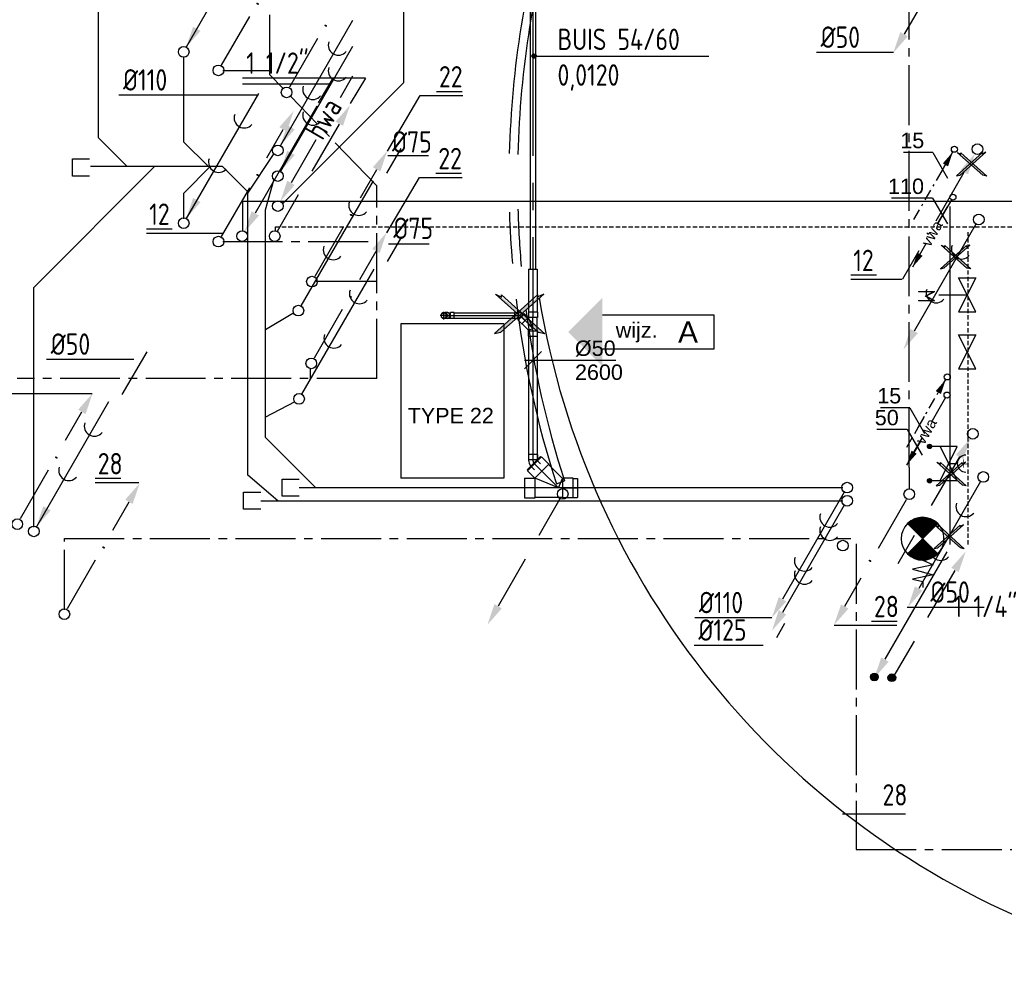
# Model space of a CAD drawing. Extents: x -132501 to 411300, y -42818 to 427495.
# Tile 3 of 256: x -118164 to -112413, y 17848 to 23499. Entities that reach past the tile are written whole.
import ezdxf
from ezdxf.enums import TextEntityAlignment as Align

# ---------------------------------------------------------------- set-up
doc = ezdxf.new("R2010")
doc.units = 0
doc.header["$LTSCALE"] = 50
for name, pattern in [('CENTER2', [28.575, 19.05, -3.175, 3.175, -3.175]), ('DASHDOT', [300, 250, -25, 0, -25]), ('DASHED', [0.75, 0.5, -0.25]), ('HIDDEN', [9.525, 6.35, -3.175]), ('KWATER', [10, 7, -1, 1, -1]), ('STREEPJES', [0.1, 0.05, -0.05])]:
    doc.linetypes.add(name, pattern=pattern)
doc.layers.get('0').update_dxf_attribs({"linetype": 'CONTINUOUS'})
for name, color, linetype in [('52AF', 6, 'CONTINUOUS'), ('53---0--WATERINST', 2, 'CONTINUOUS'), ('53WA', 3, 'DASHDOT'), ('54GA', 3, 'CONTINUOUS'), ('56WD', 1, 'CONTINUOUS'), ('kruis', 3, 'CONTINUOUS'), ('WL------_WOLK', 1, 'CONTINUOUS'), ('WL5232--', 4, 'CONTINUOUS'), ('WL524---_D', 153, 'CONTINUOUS'), ('WL524---_HARTLIJN', 8, 'CONTINUOUS'), ('WL531---', 160, 'CONTINUOUS'), ('WL570---_TOEVOER', 3, 'CONTINUOUS'), ('WL5911--_D', 2, 'CONTINUOUS'), ('WM5232--', 1, 'CONTINUOUS'), ('WM524---', 1, 'CONTINUOUS'), ('WM531---', 1, 'CONTINUOUS')]:
    doc.layers.add(name, color=color, linetype=linetype)
doc.styles.add('BURO-018', font='ARIAL.TTF', dxfattribs={"height": 63})
doc.styles.add('BURO-025', font='ARIAL.TTF', dxfattribs={"height": 125})
doc.styles.add('ISO18', font='iso', dxfattribs={"width": 0.9, "height": 100})
doc.styles.add('ISO25', font='ISO', dxfattribs={"width": 0.9, "height": 125})
doc.styles.get("Standard").update_dxf_attribs({"font": 'ARIAL.TTF'})
doc.styles.add('VU', font='iso', dxfattribs={"height": 0.2})

# ---------------------------------------------------------------- blocks, each defined once
blk = doc.blocks.new('CVR2')
at = {"color": 2, "linetype": 'HIDDEN'}
blk.add_line((-376.1, -653.4), (-14.8, -27.5), dxfattribs=at)
at = {"color": 2, "linetype": 'Continuous'}
blk.add_circle((0, 0), 31.2, dxfattribs=at)
blk.add_solid([(-355.7, -668.4), (-399, -643.4), (-439.8, -764.1)], dxfattribs=at)
blk = doc.blocks.new('CIRC1MM')
at = {"color": 2, "linetype": 'Continuous'}
for p, q in [((-0.5, 0), (0.5, 0)), ((-0.49, 0.1), (0.49, 0.1)), ((-0.46, 0.2), (0.46, 0.2)), ((-0.4, 0.3), (0.4, 0.3)), ((-0.3, 0.4), (0.3, 0.4)), ((-0.49, -0.1), (0.49, -0.1)), ((-0.46, -0.2), (0.46, -0.2)), ((-0.4, -0.3), (0.4, -0.3)), ((-0.3, -0.4), (0.3, -0.4))]:
    blk.add_line(p, q, dxfattribs=at)
blk.add_circle((0, 0), 0.5, dxfattribs=at)
blk = doc.blocks.new('AFSLIH')
at = {"color": 2, "linetype": 'Continuous'}
for p, q in [((2.5, -5), (-2.5, 5)), ((-2.5, 5), (2.5, 5)), ((2.5, 5), (-2.5, -5)), ((0, 5), (5, 5)), ((5.13, 5.38), (5.13, 4.62)), ((5.25, 5.5), (5.25, 4.5)), ((5.38, 5.57), (5.38, 4.43)), ((5.5, 5.61), (5.5, 4.39)), ((5.62, 5.62), (5.62, 4.37)), ((5.75, 5.61), (5.75, 4.39)), ((5.88, 5.57), (5.88, 4.43)), ((6, 5.5), (6, 4.5)), ((6.12, 5.38), (6.12, 4.62)), ((0, 0), (-2.5, 0)), ((-2.5, -5), (2.5, -5)), ((0, -5), (5, -5)), ((5.13, -4.62), (5.13, -5.38)), ((5.25, -4.5), (5.25, -5.5)), ((5.38, -4.43), (5.38, -5.57)), ((5.5, -4.39), (5.5, -5.61)), ((5.62, -4.37), (5.62, -5.63)), ((5.75, -4.39), (5.75, -5.61)), ((5.88, -4.43), (5.88, -5.57)), ((6, -4.5), (6, -5.5)), ((6.12, -4.62), (6.12, -5.38))]:
    blk.add_line(p, q, dxfattribs=at)
for centre in [(5.62, 5), (5.62, -5)]:
    blk.add_circle(centre, 0.625, dxfattribs=at)
blk.add_arc((-5, 0), 2.5, 270, 90, dxfattribs=at)
at = {"color": 2, "linetype": 'Continuous', "style": 'VU'}
blk.add_text('H', height=2.5, dxfattribs=at).set_placement((-5, 0), align=Align.MIDDLE)
blk = doc.blocks.new('AFSL')
at = {"color": 2, "linetype": 'Continuous'}
for p, q in [((2.5, 5), (-2.5, -5)), ((-2.5, 5), (2.5, 5)), ((2.5, -5), (-2.5, 5)), ((-2.5, -5), (2.5, -5))]:
    blk.add_line(p, q, dxfattribs=at)
blk = doc.blocks.new('wd_wijzigingspijl')
at = {"color": 3}
for p, q in [((4, 2), (17, 2)), ((17, 2), (17, -2)), ((17, -2), (4, -2))]:
    blk.add_line(p, q, dxfattribs=at)
blk.add_solid([(4, 4), (0, 0), (4, -4)], dxfattribs=at)
at = {"color": 1}
blk.add_attdef('T2', text='', height=1.8, dxfattribs=at).set_placement((8, 0), align=Align.MIDDLE)
at = {"color": 3}
blk.add_attdef('T1', text='', height=2.5, dxfattribs=at).set_placement((14, 0), align=Align.MIDDLE)
blk = doc.blocks.new('kruis')
at = {"layer": 'WL570---_TOEVOER'}
for p, q in [((201259, 14687.6), (201006.2, 14460)), ((201263.6, 14466.5), (201013.1, 14689)), ((201013.1, 14689), (201048.1, 14671.9)), ((201043.5, 14467.9), (201294, 14690.4)), ((201048.1, 14671.9), (201048.1, 14686.3)), ((201048.1, 14686.3), (201300.8, 14458.7)), ((201294, 14690.4), (201259, 14673.2)), ((201259, 14673.2), (201259, 14687.6)), ((201006.2, 14460), (201043.5, 14467.9)), ((201300.8, 14458.7), (201263.6, 14466.5))]:
    blk.add_line(p, q, dxfattribs=at)
for points in [[(201043.5, 14467.9), (201006.2, 14460), (201259, 14687.6), (201259, 14673.2)], [(201259, 14687.6), (201006.2, 14460), (201259, 14673.2)], [(201048.1, 14671.9), (201013.1, 14689), (201263.6, 14466.5)], [(201259, 14673.2), (201294, 14690.4), (201043.5, 14467.9)], [(201043.5, 14467.9), (201259, 14673.2), (201259, 14673.2)], [(201263.6, 14466.5), (201300.8, 14458.7), (201048.1, 14686.3), (201048.1, 14671.9)], [(201048.1, 14686.3), (201300.8, 14458.7), (201048.1, 14671.9)], [(201263.6, 14466.5), (201048.1, 14671.9), (201048.1, 14671.9)], [(201051.2, 14477.7), (201253.4, 14670.1), (201176.1, 14588.9)], [(201219.9, 14511.3), (201140, 14599.9), (201052, 14666.5)], [(201255.8, 14476.4), (201053.7, 14668.7), (201131, 14587.6)], [(201087.2, 14512.7), (201167.1, 14601.2), (201255, 14667.8)]]:
    blk.add_solid(points, dxfattribs=at)
blk = doc.blocks.new('fywsu')
at = {"layer": '54GA', "color": 1, "linetype": 'Continuous'}
blk.add_line((208536.8, 23285.8), (209562.7, 23285.8), dxfattribs=at)
at = {"layer": '56WD', "color": 1, "linetype": 'Continuous'}
for p, q in [((207558.4, 23157.4), (206838.9, 23157.4)), ((207347, 23122.4), (206838.9, 23122.4)), ((207368, 23157.4), (207281.4, 23013.6)), ((207558.4, 23157.4), (207469.1, 23009.2))]:
    blk.add_line(p, q, dxfattribs=at)
at = {"layer": '56WD', "color": 2, "linetype": 'Continuous'}
for p, q in [((206915.5, 22370), (207276.8, 22995.8)), ((211067.4, 21890.8), (210906.8, 21890.8)), ((210593.3, 19764.7), (210954.6, 20390.5))]:
    blk.add_line(p, q, dxfattribs=at)
at = {"layer": '56WD', "linetype": 'Continuous'}
for p, q in [((206842.5, 22265.6), (206842.5, 22439.4)), ((206842.5, 22439.4), (211452, 22439.4)), ((210973.3, 20435), (210973.3, 22407.9))]:
    blk.add_line(p, q, dxfattribs=at)
at = {"layer": '56WD', "linetype": 'DASHED'}
for p, q in [((207032.2, 22265.6), (207032.2, 22289.4)), ((207032.2, 22289.4), (211788.1, 22289.4)), ((211077.3, 20435), (211077.3, 22257.9))]:
    blk.add_line(p, q, dxfattribs=at)
at = {"layer": '56WD', "color": 3, "linetype": 'Continuous'}
blk.add_line((208673, 20788.3), (208719.7, 20806.2), dxfattribs=at)
at = {"layer": '56WD', "color": 2, "linetype": 'HIDDEN'}
blk.add_line((211000, 20283), (210638.7, 19657.1), dxfattribs=at)
at = {"layer": '56WD', "color": 2, "linetype": 'Continuous'}
blk.add_circle((206838.1, 22235), 31.2, dxfattribs=at)
at = {"layer": '56WD', "color": 3, "linetype": 'Continuous'}
for radius, start, end in [(5785.8, 163.59449, 178.41022), (5735.8, 163.52394, 178.4486), (5785.8, 181.80713, 184.77252), (5735.8, 181.65084, 184.98787), (5785.8, 186.85671, 197.79986), (5735.8, 187.52596, 197.77321)]:
    blk.add_arc((214181.7, 22557), radius, start, end, dxfattribs=at)
at = {"layer": '56WD', "color": 2, "linetype": 'Continuous'}
for points in [[(206935.9, 22355), (206892.6, 22380), (206851.8, 22259.2)], [(210979.6, 20298), (211022.9, 20273), (211063.7, 20393.8)], [(210613.7, 19749.6), (210570.4, 19774.6), (210529.6, 19653.9)]]:
    blk.add_solid(points, dxfattribs=at)
at = {"layer": 'WL570---_TOEVOER'}
blk.add_arc((213313.9, 22652.8), 4804.4, 189.33449, 308.14431, dxfattribs=at)
at = {"layer": '54GA', "color": 2, "linetype": 'Continuous', "xscale": 25, "yscale": 25, "zscale": 25}
blk.add_blockref('CIRC1MM', (208542.7, 23285.8), dxfattribs=at)
at = {"layer": '56WD', "linetype": 'Continuous', "rotation": 180}
blk.add_blockref('CVR2', (207027.8, 22235), dxfattribs=at)
at = {"layer": '56WD', "linetype": 'Continuous'}
for name, p, xscale, yscale, zscale in [('AFSL', (211072.3, 21891.9), 20, 20, 20), ('AFSL', (211072.3, 21558.9), 20, 20, 20), ('CIRC1MM', (210530, 19660), 45, 45, 45), ('CIRC1MM', (210632.2, 19656), 45, 45, 45)]:
    blk.add_blockref(name, p, dxfattribs=dict(at, xscale=xscale, yscale=yscale, zscale=zscale))
at = {"layer": '56WD', "linetype": 'Continuous', "xscale": 20, "yscale": 20, "zscale": 20, "rotation": 180}
blk.add_blockref('AFSLIH', (210964.7, 20906.6), dxfattribs=at)
at = {"layer": '56WD', "linetype": 'Continuous'}
blk.add_blockref('CVR2', (208710.2, 20729.4), dxfattribs=at)
at = {"layer": 'kruis'}
blk.add_blockref('kruis', (7304.9, 7206.3), dxfattribs=at)
at = {"layer": 'WL570---_TOEVOER', "xscale": 50, "yscale": 50, "zscale": 50}
blk.add_blockref('wd_wijzigingspijl', (208741.9, 21674.8), dxfattribs=at).add_auto_attribs({'T1': 'A', 'T2': 'wijz.'})
at = {"layer": '54GA', "color": 2, "linetype": 'Continuous', "style": 'ISO25', "width": 0.9}
for s, p in [('BUIS 54/60', (208679.5, 23321.5)), ('0,0120', (208679.5, 23113.1))]:
    blk.add_text(s, height=125, dxfattribs=at).set_placement(p)
at = {"layer": '56WD', "color": 2, "linetype": 'Continuous', "style": 'ISO25', "width": 0.9}
for s, p in [('1 1/2"', (206861.3, 23182.6)), ('1 1/4"', (210993.1, 20010.3))]:
    blk.add_text(s, height=125, dxfattribs=at).set_placement(p)
at = {"layer": '56WD', "color": 2, "linetype": 'Continuous', "style": 'ISO18', "width": 0.9}
blk.add_text('M', height=100, rotation=270, dxfattribs=at).set_placement((210784.9, 21923.5))
blk = doc.blocks.new('KW2')
at = {"color": 2, "linetype": 'Continuous'}
for p, q in [((376.1, 653.4), (280.7, 488.1)), ((180.6, 314.7), (16.7, 30.9))]:
    blk.add_line(p, q, dxfattribs=at)
blk.add_circle((0, 0), 31.2, dxfattribs=at)
blk.add_solid([(355.7, 668.4), (399, 643.4), (439.8, 764.1)], dxfattribs=at)
at = {"color": 2, "linetype": 'Continuous', "style": 'ISO25', "width": 0.9}
blk.add_text('.', height=125, rotation=240, dxfattribs=at).set_placement((228.6, 406.5))
blk = doc.blocks.new('*X190')
at = {"color": 0}
for p, q in [((31.34, 65), (35, 65)), ((31.73, 65.62), (34.38, 65.62)), ((32.19, 66.25), (33.75, 66.25)), ((32.74, 66.88), (33.12, 66.88)), ((45, 65), (48.66, 65)), ((45.62, 65.62), (48.27, 65.62)), ((46.25, 66.25), (47.81, 66.25)), ((46.88, 66.88), (47.26, 66.88)), ((30, 60), (40, 60)), ((30.02, 60.62), (39.38, 60.62)), ((30.08, 61.25), (38.75, 61.25)), ((30.18, 61.88), (38.12, 61.88)), ((30.32, 62.5), (37.5, 62.5)), ((30.5, 63.12), (36.88, 63.12)), ((30.73, 63.75), (36.25, 63.75)), ((31.01, 64.38), (35.62, 64.38)), ((40, 60), (50, 60)), ((40.62, 60.62), (49.98, 60.62)), ((41.25, 61.25), (49.92, 61.25)), ((41.88, 61.88), (49.82, 61.88)), ((42.5, 62.5), (49.68, 62.5)), ((43.12, 63.12), (49.5, 63.12)), ((43.75, 63.75), (49.27, 63.75)), ((44.38, 64.38), (48.99, 64.38)), ((30.02, 59.38), (39.38, 59.38)), ((30.08, 58.75), (38.75, 58.75)), ((30.18, 58.12), (38.12, 58.12)), ((30.32, 57.5), (37.5, 57.5)), ((30.5, 56.88), (36.88, 56.88)), ((30.73, 56.25), (36.25, 56.25)), ((31.01, 55.62), (35.62, 55.62)), ((40.62, 59.38), (49.98, 59.38)), ((41.25, 58.75), (49.92, 58.75)), ((41.88, 58.12), (49.82, 58.12)), ((42.5, 57.5), (49.68, 57.5)), ((43.12, 56.88), (49.5, 56.88)), ((43.75, 56.25), (49.27, 56.25)), ((44.38, 55.62), (48.99, 55.62)), ((31.34, 55), (35, 55)), ((31.73, 54.38), (34.38, 54.38)), ((32.19, 53.75), (33.75, 53.75)), ((32.74, 53.12), (33.12, 53.12)), ((45, 55), (48.66, 55)), ((45.62, 54.38), (48.27, 54.38)), ((46.25, 53.75), (47.81, 53.75)), ((46.88, 53.12), (47.26, 53.12))]:
    blk.add_line(p, q, dxfattribs=at)
blk = doc.blocks.new('BSLH')
at = {"color": 2, "linetype": 'Continuous'}
for p, q in [((1.77, -1.77), (-1.77, 1.77)), ((-1.77, -1.77), (1.77, 1.77)), ((2.51, 0.02), (3.03, 1.25)), ((3.03, 1.25), (3.57, -1.16)), ((3.57, -1.16), (4.22, 1.25)), ((4.22, 1.25), (4.71, -1.16)), ((4.71, -1.16), (5.01, 0.04)), ((5.01, 0.04), (5.69, 0.04))]:
    blk.add_line(p, q, dxfattribs=at)
for start, end in [(45, 135), (135, 225), (315, 45), (225, 315)]:
    blk.add_arc((0, 0), 2.5, start, end, dxfattribs=at)
at = {"color": 2, "linetype": 'Continuous', "xscale": 0.25, "yscale": 0.25, "zscale": 0.25}
blk.add_blockref('*X190', (-10, -15), dxfattribs=at)
blk = doc.blocks.new('K')
at = {"layer": '53WA', "color": 2, "linetype": 'Continuous'}
for p, q in [((-240.6, -418.7), (-76.8, -134.9)), ((-436.1, -757.4), (-340.7, -592.1))]:
    blk.add_line(p, q, dxfattribs=at)
blk.add_circle((0, 0), 31.2, dxfattribs=at)
blk.add_solid([(-98.4, -122.4), (-55.1, -147.4), (-14.3, -26.6)], dxfattribs=at)
at = {"layer": '53WA', "color": 2, "linetype": 'Continuous', "style": 'ISO25', "width": 0.9}
blk.add_text('.', height=125, rotation=60, dxfattribs=at).set_placement((-288.6, -510.5))
blk = doc.blocks.new('KW3')
at = {"color": 2, "linetype": 'Continuous'}
for p, q in [((-180.6, -314.7), (-16.7, -30.9)), ((-376.1, -653.4), (-280.7, -488.1))]:
    blk.add_line(p, q, dxfattribs=at)
blk.add_circle((0, 0), 31.2, dxfattribs=at)
blk.add_solid([(-355.7, -668.4), (-399, -643.4), (-439.8, -764.1)], dxfattribs=at)
at = {"color": 2, "linetype": 'Continuous', "style": 'ISO25', "width": 0.9}
blk.add_text('.', height=125, rotation=60, dxfattribs=at).set_placement((-228.6, -406.5))
blk = doc.blocks.new('MAATW')
at = {"layer": '53WA', "color": 1, "linetype": 'Continuous'}
for p, q in [((-300, 25), (-150, 25)), ((-300, 0), (0, 0))]:
    blk.add_line(p, q, dxfattribs=at)
at = {"layer": '53WA', "color": 2, "linetype": 'Continuous', "style": 'ISO25', "width": 0.9}
blk.add_text('12', height=125, dxfattribs=at).set_placement((-285.2, 47.6))
blk = doc.blocks.new('HWA2')
at = {"layer": '52AF', "color": 2, "linetype": 'Continuous'}
for p, q in [((436.1, 757.4), (363.6, 631.7)), ((222, 386.4), (76.8, 134.9))]:
    blk.add_line(p, q, dxfattribs=at)
blk.add_circle((0, 0), 31.2, dxfattribs=at)
blk.add_solid([(98.4, 122.4), (55.1, 147.4), (14.3, 26.6)], dxfattribs=at)
at = {"layer": '52AF', "color": 1, "linetype": 'Continuous', "style": 'ISO25', "width": 0.9}
blk.add_text('hwa', height=125, rotation=60, dxfattribs=at).set_placement((261.6, 377))
blk = doc.blocks.new('RIOL3')
at = {"layer": '52AF', "color": 2, "linetype": 'Continuous'}
blk.add_line((-16.5, -26.6), (-377.4, -651.8), dxfattribs=at)
blk.add_circle((0, 0), 31.2, dxfattribs=at)
at = {"layer": '52AF', "color": 1}
for centre in [(-100.8, -172.5), (-248.6, -428.4)]:
    blk.add_arc(centre, 58.9, 160.16915, 319.83085, dxfattribs=at)
at = {"layer": '52AF', "color": 2, "linetype": 'Continuous'}
blk.add_solid([(-355.8, -664.3), (-399.1, -639.3), (-439.9, -760)], dxfattribs=at)
blk = doc.blocks.new('*U334')
at = {"color": 2, "ltscale": 10}
for p, q in [((450, 300, -2900), (-450, 300, -2900)), ((-450, -300, -2900), (-450, 300, -2900)), ((450, -300, -2900), (450, 300, -2900)), ((450, -300, -2900), (-450, -300, -2900))]:
    blk.add_line(p, q, dxfattribs=at)
at = {"layer": 'WL5911--_D', "color": 2, "style": 'BURO-025'}
blk.add_attdef('POSNR', text='', height=125, dxfattribs=at).set_placement((0, 0), align=Align.MIDDLE)
blk = doc.blocks.new('*U841')
at = {"color": 0, "ltscale": 10}
for p, q in [((-86, 57.7, -2600), (-25, 57.7, -2600)), ((-86, 57.7, -2600), (-86, -57.8, -2600)), ((-25, 57.7, -2600), (-22.2, 55, -2600)), ((-25, 57.7, -2600), (-25, -57.8, -2600)), ((138, 57.7, -2600), (135.2, 55, -2600)), ((199, 57.7, -2600), (138, 57.7, -2600)), ((138, -57.2, -2600), (138, 57.7, -2600)), ((199, -57.8, -2600), (199, 57.7, -2600)), ((-22.2, 55, -2600), (135.2, 55, -2600)), ((-25, -57.8, -2600), (-22.5, -55.3, -2600)), ((0, 0, -2600), (-22.8, -55, -2600)), ((-22.5, -55.3, -2600), (56.7, -134.5, -2600)), ((0, 0, -2600), (132.8, -55, -2600)), ((56.7, -138.4, -2600), (138, -57.2, -2600)), ((132.8, -55, -2600), (135.2, -55, -2600)), ((132.8, -55, -2600), (134.5, -56.7, -2600)), ((137, -56.7, -2600), (134.5, -56.7, -2600)), ((137, -56.7, -2600), (135.2, -55, -2600)), ((-86, -57.8, -2600), (-25, -57.8, -2600)), ((99.9, -181.5, -2600), (181.5, -99.9, -2600)), ((199, -57.8, -2600), (139.4, -57.8, -2600)), ((181.5, -99.9, -2600), (139.4, -57.8, -2600)), ((56.7, -138.4, -2600), (56.7, -134.5, -2600)), ((99.9, -181.5, -2600), (56.7, -138.4, -2600))]:
    blk.add_line(p, q, dxfattribs=at)
at = {"layer": 'WL524---_HARTLIJN', "linetype": 'CENTER2'}
for p, q in [((-25, 0, -2600), (138, 0, -2600)), ((0, 0, -2600), (97.6, -97.6, -2600))]:
    blk.add_line(p, q, dxfattribs=at)
at = {"layer": 'WL524---_D', "color": 1, "style": 'BURO-018'}
blk.add_attdef('POSNR', text='', height=90, dxfattribs=at).set_placement((0, 0), align=Align.MIDDLE)
blk = doc.blocks.new('*U842')
at = {"color": 0, "ltscale": 10}
for p, q in [((61, 55, -2600), (67.1, 55, -2600)), ((67.1, 55, -2600), (67.1, -55, -2600)), ((61, -55, -2600), (67.1, -55, -2600))]:
    blk.add_line(p, q, dxfattribs=at)
at = {"layer": 'WL524---_HARTLIJN', "linetype": 'CENTER2'}
blk.add_line((0, 0, -2600), (30, 0, -2600), dxfattribs=at)
at = {"layer": 'WL524---_D', "color": 1, "style": 'BURO-018'}
blk.add_attdef('POSNR', text='', height=90, dxfattribs=at).set_placement((0, 0), align=Align.MIDDLE)
blk = doc.blocks.new('*U843')
at = {"color": 8, "linetype": 'STREEPJES', "ltscale": 10}
for p, q in [((-12.8, 25, -2627), (-44, 25, -2627)), ((-12.8, -25, -2627), (-44, -25, -2627)), ((-12.8, -25, -2627), (-8.7, -26.7, -2627)), ((-8.7, -28.5, -2627), (-8.7, -26.7, -2627)), ((-8.7, -28.5, -2627), (-6.9, -26.7, -2627)), ((-6.9, -30.2, -2627), (-8.7, -28.5, -2627))]:
    blk.add_line(p, q, dxfattribs=at)
at = {"color": 0, "ltscale": 10}
for p, q in [((-6.9, -26.7, -2627), (28.5, 8.7, -2627)), ((28.5, 8.7, -2627), (26.7, 8.7, -2627)), ((50.4, -13.3, -2627), (28.5, 8.7, -2627)), ((13.3, -50.4, -2627), (-6.9, -30.2, -2627)), ((13.3, -50.4, -2627), (50.4, -13.3, -2627))]:
    blk.add_line(p, q, dxfattribs=at)
at = {"color": 8, "linetype": 'STREEPJES', "ltscale": 10}
blk.add_arc((-12.8, -30.8, -2627), 55.8, 83.98009, 90, dxfattribs=at)
at = {"color": 0, "ltscale": 10}
blk.add_arc((-12.8, -30.8, -2627), 55.8, 45, 83.98009, dxfattribs=at)
at = {"layer": 'WL524---_HARTLIJN', "linetype": 'CENTER2'}
for p, q in [((-44, 0, -2627), (-12.8, 0, -2627)), ((9.9, -9.9, -2627), (9, -9, -2627))]:
    blk.add_line(p, q, dxfattribs=at)
blk.add_arc((-12.8, -30.8, -2627), 30.8, 45, 90, dxfattribs=at)
at = {"layer": 'WL524---_D', "color": 1, "style": 'BURO-018'}
blk.add_attdef('POSNR', text='', height=90, dxfattribs=at).set_placement((0, 0), align=Align.MIDDLE)
blk = doc.blocks.new('*U844')
at = {"color": 0, "ltscale": 10}
for p, q in [((61, 55, -2600), (85.4, 55, -2600)), ((85.4, 55, -2600), (85.4, -55, -2600)), ((61, -55, -2600), (85.4, -55, -2600))]:
    blk.add_line(p, q, dxfattribs=at)
at = {"layer": 'WL524---_HARTLIJN', "linetype": 'CENTER2'}
blk.add_line((0, 0, -2600), (85.4, 0, -2600), dxfattribs=at)
at = {"layer": 'WL524---_D', "color": 1, "style": 'BURO-018'}
blk.add_attdef('POSNR', text='', height=90, dxfattribs=at).set_placement((0, 0), align=Align.MIDDLE)
blk = doc.blocks.new('*U839')
at = {"color": 0, "ltscale": 10}
for p, q in [((-16.8, 22.6, -2629), (-16.8, 7.1, -2629)), ((-16, 5.1, -2629), (-16, 6.5, -2629)), ((16, 5.1, -2629), (16, 6.5, -2629)), ((16.8, 22.6, -2629), (16.8, 7.1, -2629))]:
    blk.add_line(p, q, dxfattribs=at)
blk.add_arc((0, 0, -2629), 16.8, 180.18, 180, dxfattribs=at)
at = {"color": 0, "ltscale": 10, "extrusion": (3.35175e-64, 2.73691e-48, -1)}
blk.add_ellipse((0, 7.1, -2629), major_axis=(-16.8, 0), ratio=0.707107, start_param=6.034061, end_param=9.673903, dxfattribs=at)
at = {"color": 0, "ltscale": 10}
blk.add_ellipse((0, 22.6, -2629), major_axis=(-16.8, 0), ratio=0.707107, start_param=3.141593, end_param=6.283185, dxfattribs=at)
at = {"layer": 'WL524---_HARTLIJN', "linetype": 'CENTER2'}
blk.add_line((0, 0, -2629), (0, 6.5, -2629), dxfattribs=at)
at = {"layer": 'WL524---_D', "color": 1, "style": 'BURO-018'}
blk.add_attdef('POSNR', text='', height=90, dxfattribs=at).set_placement((0, 0), align=Align.MIDDLE)
blk = doc.blocks.new('*U840')
at = {"color": 0, "ltscale": 10}
blk.add_circle((0, 0, -2800), 16, dxfattribs=at)
at = {"layer": 'WL524---_HARTLIJN', "linetype": 'CENTER2'}
for p, q in [((-22.4, 0, -2800), (22.4, 0, -2800)), ((0, -22.4, -2800), (0, 22.4, -2800))]:
    blk.add_line(p, q, dxfattribs=at)
blk.add_circle((0, 0, -2800), 0.075, dxfattribs=at)
at = {"layer": 'WL524---_D', "color": 1, "style": 'BURO-018'}
blk.add_attdef('POSNR', text='', height=90, dxfattribs=at).set_placement((0, 0), align=Align.MIDDLE)
blk = doc.blocks.new('*U845')
at = {"color": 0, "ltscale": 10}
for p, q in [((-2.7, 16, -2600), (0.6, 16, -2600)), ((0.6, 16, -2600), (6.3, 16, -2600)), ((6.3, 16, -2600), (9.2, 16, -2600)), ((10, 16.8, -2600), (9.2, 16, -2600)), ((32, 16.8, -2600), (10, 16.8, -2600)), ((10, -16.8, -2600), (10, 16.8, -2600)), ((32, -16.8, -2600), (32, 16.8, -2600)), ((-2.7, -16, -2600), (0.6, -16, -2600)), ((0.6, -16, -2600), (6.3, -16, -2600)), ((6.3, -16, -2600), (9.2, -16, -2600)), ((10, -16.8, -2600), (9.2, -16, -2600)), ((32, -16.8, -2600), (10, -16.8, -2600))]:
    blk.add_line(p, q, dxfattribs=at)
at = {"layer": 'WL524---_HARTLIJN', "linetype": 'CENTER2'}
for p, q in [((-21.9, 0, -2600), (-6.5, 0, -2600)), ((-6.5, 0, -2600), (9.2, 0, -2600))]:
    blk.add_line(p, q, dxfattribs=at)
at = {"layer": 'WL524---_D', "color": 1, "style": 'BURO-018'}
blk.add_attdef('POSNR', text='', height=90, dxfattribs=at).set_placement((0, 0), align=Align.MIDDLE)
blk = doc.blocks.new('*U846')
at = {"color": 0, "ltscale": 10}
for p, q in [((0, 16, -2600), (3043, 16, -2600)), ((0, -16, -2600), (0, 16, -2600)), ((0, -16, -2600), (3043, -16, -2600))]:
    blk.add_line(p, q, dxfattribs=at)
at = {"layer": 'WL524---_HARTLIJN', "linetype": 'CENTER2'}
blk.add_line((0, 0, -2600), (3043, 0, -2600), dxfattribs=at)
at = {"layer": 'WL524---_D', "color": 1, "style": 'BURO-018'}
blk.add_attdef('POSNR', text='', height=90, dxfattribs=at).set_placement((0, 0), align=Align.MIDDLE)
blk = doc.blocks.new('*U847')
at = {"color": 0, "ltscale": 10}
for p, q in [((-10.4, 25, -2600), (27.4, 62.8, -2600)), ((49.3, 86.4, -2600), (27.4, 64.5, -2600)), ((27.4, 64.5, -2600), (27.4, 62.8, -2600)), ((64.5, 27.4, -2600), (27.4, 64.5, -2600)), ((86.4, 49.3, -2600), (49.3, 86.4, -2600)), ((-45, 26.3, -2600), (-14, 26.3, -2600)), ((-45, 26.3, -2600), (-45, -26.2, -2600)), ((-14, 26.3, -2600), (-12.7, 25, -2600)), ((-14, 26.3, -2600), (-14, -26.2, -2600)), ((-12.7, 25, -2600), (-10.4, 25, -2600)), ((-10.4, 25, -2600), (0, 0, -2600)), ((60.4, 25, -2600), (0, 0, -2600)), ((60.4, 25, -2600), (62.8, 27.4, -2600)), ((60.4, 25, -2600), (63.8, 25, -2600)), ((64.5, 27.4, -2600), (62.8, 27.4, -2600)), ((65, 26.3, -2600), (63.8, 25, -2600)), ((86.4, 49.3, -2600), (64.5, 27.4, -2600)), ((96, 26.3, -2600), (65, 26.3, -2600)), ((65, -26.2, -2600), (65, 26.3, -2600)), ((96, -26.2, -2600), (96, 26.3, -2600)), ((-45, -26.2, -2600), (-14, -26.2, -2600)), ((-14, -26.2, -2600), (-12.7, -25, -2600)), ((-12.7, -25, -2600), (63.8, -25, -2600)), ((65, -26.2, -2600), (63.8, -25, -2600)), ((96, -26.2, -2600), (65, -26.2, -2600))]:
    blk.add_line(p, q, dxfattribs=at)
at = {"layer": 'WL524---_HARTLIJN', "linetype": 'CENTER2'}
for p, q in [((-14, 0, -2600), (65, 0, -2600)), ((0, 0, -2600), (46, 46, -2600))]:
    blk.add_line(p, q, dxfattribs=at)
at = {"layer": 'WL524---_D', "color": 1, "style": 'BURO-018'}
blk.add_attdef('POSNR', text='', height=90, dxfattribs=at).set_placement((0, 0), align=Align.MIDDLE)
blk = doc.blocks.new('*U848')
at = {"color": 0, "ltscale": 10}
for p, q in [((31, 25, -2600), (34.1, 25, -2600)), ((34.1, 25, -2600), (34.1, -25, -2600)), ((31, -25, -2600), (34.1, -25, -2600))]:
    blk.add_line(p, q, dxfattribs=at)
at = {"layer": 'WL524---_HARTLIJN', "linetype": 'CENTER2'}
blk.add_line((0, 0, -2600), (11, 0, -2600), dxfattribs=at)
at = {"layer": 'WL524---_D', "color": 1, "style": 'BURO-018'}
blk.add_attdef('POSNR', text='', height=90, dxfattribs=at).set_placement((0, 0), align=Align.MIDDLE)
blk = doc.blocks.new('*U849')
at = {"color": 0, "ltscale": 10}
for p, q in [((-7.9, 16.5, -2607), (-4.8, 17.8, -2607)), ((10.7, 34.5, -2607), (-4.8, 19, -2607)), ((-4.8, 19, -2607), (-4.8, 17.8, -2607)), ((19, -4.8, -2607), (-4.8, 19, -2607)), ((34.5, 10.7, -2607), (10.7, 34.5, -2607)), ((34.5, 10.7, -2607), (19, -4.8, -2607)), ((19, -4.8, -2607), (17.8, -4.8, -2607))]:
    blk.add_line(p, q, dxfattribs=at)
blk.add_arc((-9.2, 22.2, -2607), 38.2, 271.94968, 315, dxfattribs=at)
at = {"layer": 'WL524---_HARTLIJN', "linetype": 'CENTER2'}
blk.add_line((-31, 0, -2607), (-9.2, 0, -2607), dxfattribs=at)
blk.add_arc((-9.2, 22.2, -2607), 22.2, 270, 315, dxfattribs=at)
at = {"layer": 'WL524---_D', "color": 1, "style": 'BURO-018'}
blk.add_attdef('POSNR', text='', height=90, dxfattribs=at).set_placement((0, 0), align=Align.MIDDLE)
blk = doc.blocks.new('*U850')
at = {"color": 0, "ltscale": 10}
for p, q in [((0, 25, -2600), (251.3, 25, -2600)), ((0, -25, -2600), (0, 25, -2600)), ((0, -25, -2600), (251.3, -25, -2600))]:
    blk.add_line(p, q, dxfattribs=at)
at = {"layer": 'WL524---_HARTLIJN', "linetype": 'CENTER2'}
blk.add_line((0, 0, -2600), (282.3, 0, -2600), dxfattribs=at)
at = {"layer": 'WL524---_D', "color": 1, "style": 'BURO-018'}
blk.add_attdef('POSNR', text='', height=90, dxfattribs=at).set_placement((0, 0), align=Align.MIDDLE)
blk = doc.blocks.new('*U851')
at = {"color": 0, "ltscale": 10}
for p, q in [((31, 25, -2600), (753.1, 25, -2600)), ((753.1, 25, -2600), (753.1, -25, -2600)), ((31, -25, -2600), (753.1, -25, -2600))]:
    blk.add_line(p, q, dxfattribs=at)
at = {"layer": 'WL524---_HARTLIJN', "linetype": 'CENTER2'}
blk.add_line((0, 0, -2600), (753.1, 0, -2600), dxfattribs=at)
at = {"layer": 'WL524---_D', "color": 1, "style": 'BURO-018'}
blk.add_attdef('POSNR', text='', height=90, dxfattribs=at).set_placement((0, 0), align=Align.MIDDLE)
blk = doc.blocks.new('*U852')
at = {"color": 0, "ltscale": 10}
for p, q in [((22, 16, -2600), (373.3, 16, -2600)), ((22, -16, -2600), (373.3, -16, -2600))]:
    blk.add_line(p, q, dxfattribs=at)
at = {"layer": 'WL524---_HARTLIJN', "linetype": 'CENTER2'}
blk.add_line((0, 0, -2600), (395.3, 0, -2600), dxfattribs=at)
at = {"layer": 'WL524---_D', "color": 1, "style": 'BURO-018'}
blk.add_attdef('POSNR', text='', height=90, dxfattribs=at).set_placement((0, 0), align=Align.MIDDLE)
blk = doc.blocks.new('*U854')
at = {"layer": 'WM524---', "color": 0, "ltscale": 10}
for p, q in [((-50, -50), (50, 50)), ((-50, 0), (483.4, 0))]:
    blk.add_line(p, q, dxfattribs=at)
at = {"layer": 'WM524---', "color": 0, "style": 'BURO-018'}
for s, p in [('%%c50', (245.7, 25)), ('2600', (245.7, -115))]:
    blk.add_text(s, height=90, dxfattribs=at).set_placement(p)
blk = doc.blocks.new('LDV2')
at = {"color": 0, "linetype": 'Continuous'}
for p, q in [((-0.25, -0.43), (-2.5, -4.33)), ((-4.5, -7.79), (-6.75, -11.69))]:
    blk.add_line(p, q, dxfattribs=at)
blk.add_lwpolyline([(-6.75, -11.69, 0, 1, 0), (-5.5, -9.53, 1, 1, 0)], format="xyseb", dxfattribs=at)
blk.add_circle((0, 0), 0.5, dxfattribs=at)
at = {"color": 0, "linetype": 'Continuous', "style": 'BURO-018'}
blk.add_attdef('LD_TEXT1', text='', height=1.8, rotation=60, dxfattribs=at).set_placement((-3.5, -6.06), align=Align.MIDDLE)
blk = doc.blocks.new('*U871', base_point=(213104.2, 215411.2, 2700))
at = {"color": 0, "linetype": 'Continuous'}
for p, q in [((213046.5, 215511.2, 2700), (212806.4, 215511.2, 2700)), ((213046.5, 215511.2, 2700), (213133.1, 215361.2, 2700)), ((213075.4, 215361.2, 2700), (213133.1, 215461.2, 2700))]:
    blk.add_line(p, q, dxfattribs=at)
at = {"color": 0, "linetype": 'Continuous', "style": 'BURO-018'}
blk.add_text('110', height=90, dxfattribs=at).set_placement((212996.5, 215536.2, 2700), align=Align.RIGHT)
blk = doc.blocks.new('LDV4109')
at = {"color": 0, "linetype": 'Continuous'}
for p, q in [((-1.13, -1.95), (-0.25, -0.43)), ((-1.69, -2.92), (-1.5, -2.6)), ((-3, -5.2), (-2.06, -3.57)), ((-3.56, -6.17), (-3.38, -5.85)), ((-4.88, -8.44), (-3.94, -6.82)), ((-5.44, -9.42), (-5.25, -9.09)), ((-6.75, -11.69), (-5.81, -10.07))]:
    blk.add_line(p, q, dxfattribs=at)
blk.add_lwpolyline([(-0.25, -0.43, 0, 1, 0), (-1.5, -2.6, 1, 1, 0)], format="xyseb", dxfattribs=at)
blk.add_circle((0, 0), 0.5, dxfattribs=at)
blk = doc.blocks.new('*U872', base_point=(210929.3, 214907.5, 2700))
at = {"color": 0, "linetype": 'Continuous'}
for p, q in [((210871.5, 215007.5, 2700), (210700.4, 215007.5, 2700)), ((210871.5, 215007.5, 2700), (210958.1, 214857.5, 2700)), ((210900.4, 214857.5, 2700), (210958.1, 214957.5, 2700))]:
    blk.add_line(p, q, dxfattribs=at)
at = {"color": 0, "linetype": 'Continuous', "style": 'BURO-018'}
blk.add_text('15', height=90, dxfattribs=at).set_placement((210821.5, 215032.5, 2700), align=Align.RIGHT)
blk = doc.blocks.new('*U873', base_point=(210780.4, 213289.5, 2700))
at = {"color": 0, "linetype": 'Continuous'}
for p, q in [((210722.6, 213389.5, 2700), (210544, 213389.5, 2700)), ((210722.6, 213389.5, 2700), (210809.2, 213239.5, 2700)), ((210751.5, 213239.5, 2700), (210809.2, 213339.5, 2700))]:
    blk.add_line(p, q, dxfattribs=at)
at = {"color": 0, "linetype": 'Continuous', "style": 'BURO-018'}
blk.add_text('50', height=90, dxfattribs=at).set_placement((210672.6, 213414.5, 2700), align=Align.RIGHT)
blk = doc.blocks.new('*U874', base_point=(210794.6, 213417, 2700))
at = {"color": 0, "linetype": 'Continuous'}
for p, q in [((210736.9, 213517, 2700), (210565.7, 213517, 2700)), ((210736.9, 213517, 2700), (210823.5, 213367, 2700)), ((210765.7, 213367, 2700), (210823.5, 213467, 2700))]:
    blk.add_line(p, q, dxfattribs=at)
at = {"color": 0, "linetype": 'Continuous', "style": 'BURO-018'}
blk.add_text('15', height=90, dxfattribs=at).set_placement((210686.9, 213542, 2700), align=Align.RIGHT)
blk = doc.blocks.new('ga5ybfdyw')
at = {"layer": '52AF', "color": 6, "linetype": 'Continuous'}
for p, q in [((207783, 215416), (207783, 217656.1)), ((205996.3, 217319.8), (205996.3, 215094.8)), ((206496, 215563.5), (206496, 215069.8)), ((207075.9, 214708.9), (207783, 215416)), ((205996.3, 215094.8), (206165.3, 214925.7)), ((206496, 215069.8), (206639.2, 214926.9)), ((205846.3, 214869.8), (205846.3, 214969.8)), ((205846.3, 214969.8), (205946.3, 214969.8)), ((206871.3, 214769.8), (207021.3, 214994.8)), ((205621.3, 214219.8), (206328.4, 214926.9)), ((206327.2, 214925.7), (205952.2, 214925.7)), ((206328.4, 214926.9), (206721.3, 214926.9)), ((206496.3, 214769.8), (206653.4, 214926.9)), ((206871.3, 214776.9), (206721.3, 214926.9)), ((205946.3, 214869.8), (205846.3, 214869.8)), ((207021.3, 214844.8), (206971.3, 214669.8)), ((206496.3, 214619.8), (206496.3, 214769.8)), ((206871.3, 213123.8), (206871.3, 214776.9)), ((206971.3, 214669.8), (206971.3, 213344.8)), ((205621.3, 212819.8), (205621.3, 214219.8)), ((207133.6, 214067.9), (206974.3, 213971.7)), ((207145.3, 213552.2), (206970.4, 213459.8)), ((206971.3, 213344.8), (207265.6, 213050.5)), ((207046.3, 212973.8), (206871.3, 213123.8)), ((207071.3, 213000.5), (207071.3, 213100.5)), ((207071.3, 213100.5), (207171.3, 213100.5)), ((206846.3, 212923.8), (206846.3, 213023.8)), ((206846.3, 213023.8), (206946.3, 213023.8)), ((207171.3, 213050.5), (210346.3, 213050.5)), ((206946.3, 212973.8), (210346.3, 212973.8)), ((207171.3, 213000.5), (207071.3, 213000.5)), ((206946.3, 212923.8), (206846.3, 212923.8))]:
    blk.add_line(p, q, dxfattribs=at)
at = {"layer": '52AF', "color": 2, "linetype": 'Continuous'}
for p, q in [((206932.4, 216352.2), (206511.1, 215622.3)), ((207482.4, 215777.2), (207061.1, 215047.3)), ((207482.4, 215627.2), (207061.1, 214897.3)), ((206932.4, 215352.2), (206511.1, 214622.3)), ((207602.2, 214841.6), (207180.8, 214111.8)), ((207606.1, 214325.8), (207184.7, 213596)), ((206057.4, 213552.2), (205636.1, 212822.3)), ((210354.8, 212947.2), (209993.9, 212322))]:
    blk.add_line(p, q, dxfattribs=at)
at = {"layer": '52AF', "color": 1, "linetype": 'Continuous'}
for p, q in [((210191.4, 215593.3), (210641.4, 215593.3)), ((206117.4, 215343.9), (206924.3, 215343.9)), ((207689, 214989.4), (207926.9, 214989.4)), ((207692.9, 214473.6), (207930.8, 214473.6)), ((205695.1, 213800.8), (206204.6, 213800.8)), ((210722.3, 212353), (211172.3, 212353)), ((209480.8, 212291.9), (209930.8, 212291.9)), ((209477.8, 212131.2), (209880, 212131.2))]:
    blk.add_line(p, q, dxfattribs=at)
at = {"layer": '52AF', "color": 2, "linetype": 'Continuous'}
for centre in [(206496.3, 215594.8), (207046.3, 215019.8), (207046.3, 214869.8), (206496.3, 214594.8), (207166, 214084.2), (207169.9, 213568.5), (210371.3, 212973.8), (205621.3, 212794.8), (210346.3, 212711.6)]:
    blk.add_circle(centre, 31.2, dxfattribs=at)
at = {"layer": '52AF', "color": 1}
for centre in [(207399.9, 215634.4), (207399.9, 215484.4), (207250.3, 215375.4), (206849.9, 215209.4), (207250.3, 215225.4), (206700.3, 214950.4), (207519.6, 214698.9), (207370.1, 214439.8), (207523.5, 214183.1), (207374, 213924.1), (205974.9, 213409.4), (205825.3, 213150.4), (210270.4, 212801.3), (210122.7, 212545.5)]:
    blk.add_arc(centre, 58.9, 160.16915, 319.83085, dxfattribs=at)
at = {"layer": '52AF', "color": 2, "linetype": 'Continuous'}
for points in [[(206594.7, 215717.2), (206551.4, 215742.2), (206510.5, 215621.5)], [(207144.7, 215142.2), (207101.4, 215167.2), (207060.5, 215046.5)], [(207144.7, 214992.2), (207101.4, 215017.2), (207060.5, 214896.5)], [(206594.7, 214717.2), (206551.4, 214742.2), (206510.5, 214621.5)], [(205719.7, 212917.2), (205676.4, 212942.2), (205635.5, 212821.5)], [(210015.5, 212309.5), (209972.2, 212334.5), (209931.4, 212213.8)]]:
    blk.add_solid(points, dxfattribs=at)
at = {"layer": '53---0--WATERINST', "color": 5, "linetype": 'KWATER'}
for p, q in [((206999.3, 215461.8), (206999.3, 218061.8)), ((210732.8, 213167.5), (210732.8, 217061.8)), ((206724.3, 215486.8), (206999.3, 215486.8)), ((207075.8, 215382.1), (206999.3, 215461.8)), ((207624.3, 214811.8), (207119.6, 215336.7)), ((207624.3, 213686.8), (207624.3, 214811.8)), ((206724.3, 214486.8), (207624.3, 214486.8)), ((207269.9, 214256.2), (207623.6, 214256.2)), ((207624.3, 213686.8), (205524.3, 213686.8)), ((210732.8, 213167.5), (210732.8, 213044.6)), ((205799.3, 212336.8), (205799.3, 212753.5)), ((205799.3, 212753.5), (210393, 212753.5)), ((210424.3, 212722.3), (210424.3, 210936.8)), ((210424.3, 210936.8), (221569, 210936.8))]:
    blk.add_line(p, q, dxfattribs=at)
at = {"layer": '53WA', "color": 1, "linetype": 'Continuous'}
for p, q in [((207972.5, 215364.4), (208122.5, 215364.4)), ((207686.6, 215016), (207876.9, 215339.4)), ((207876.9, 215339.4), (208126.7, 215339.4)), ((207683.7, 214886), (207767, 215031.4)), ((207682.7, 214538.7), (207873, 214862.1)), ((207873, 214862.1), (208122.9, 214862.1)), ((207968.6, 214887.1), (208118.6, 214887.1)), ((206280, 214562.2), (206430, 214562.2)), ((206280, 214537.2), (206725.7, 214537.2)), ((207687.6, 214370.2), (207770.9, 214515.6)), ((206136.9, 213593.6), (206282.6, 213842.8)), ((205224.3, 213599.5), (205961.4, 213599.5)), ((205979.6, 213105.2), (206129.6, 213105.2)), ((205979.6, 213080.2), (206235, 213080.2)), ((210513, 212271.4), (210663, 212271.4)), ((210005.8, 212256.2), (209958, 212173.2)), ((210294.7, 212246.4), (210662.1, 212246.4)), ((210344.7, 211146.4), (210712.1, 211146.4))]:
    blk.add_line(p, q, dxfattribs=at)
at = {"layer": '53WA', "color": 3, "linetype": 'DASHDOT'}
blk.add_line((207235, 213744.2), (207235, 213686.5), dxfattribs=at)
at = {"layer": '52AF', "color": 6, "linetype": 'Continuous'}
for name, p in [('RIOL3', (211080.9, 216349.6)), ('HWA2', (207046.3, 214694.8)), ('RIOL3', (211140, 214616.4)), ('RIOL3', (211166.4, 213112.6)), ('RIOL3', (210371.3, 213050.5))]:
    blk.add_blockref(name, p, dxfattribs=at)
at = {"layer": '53WA', "color": 2, "linetype": 'Continuous'}
for p in [(206699.3, 215486.8), (207097.5, 215358.4), (206699.3, 214486.8), (207245.6, 214253.2), (207241.7, 213776), (205524.3, 212836.8), (205799.3, 212311.8)]:
    blk.add_blockref('KW2', p, dxfattribs=at)
at = {"layer": '53WA', "color": 1, "linetype": 'Continuous'}
for name, p in [('K', (211132.1, 215026.7)), ('MAATW', (210692, 214267.1))]:
    blk.add_blockref(name, p, dxfattribs=at)
at = {"layer": '53WA', "color": 3, "linetype": 'DASHDOT'}
for name, p in [('K', (211105.3, 213364.7)), ('KW3', (210734.4, 213012))]:
    blk.add_blockref(name, p, dxfattribs=at)
at = {"layer": '53WA', "color": 3, "linetype": 'DASHDOT', "xscale": 50, "yscale": 50, "zscale": 50, "rotation": 270}
blk.add_blockref('BSLH', (210811.8, 212752), dxfattribs=at)
at = {"layer": 'kruis', "xscale": 0.6000000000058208, "yscale": 0.6000000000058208, "zscale": 0.6}
for p in [(90405.8, 206194.5), (90312.3, 205652.7), (90286.7, 204384.9), (90275, 204018.6)]:
    blk.add_blockref('kruis', p, dxfattribs=at)
at = {"layer": 'WL5232--', "color": 2}
ref = blk.add_blockref('LDV2', (210989.2, 214746.5, 2700), dxfattribs=dict(at, xscale=35, yscale=35, zscale=35))
ref.add_attrib('LD_TEXT1', 'vwa', dxfattribs={"layer": '0', "color": 1, "linetype": 'Continuous', "height": 63, "rotation": 60, "style": 'BURO-018'}).set_placement((210866.7, 214534.3, 2700), align=Align.MIDDLE)
ref = blk.add_blockref('LDV2', (210954.6, 213591.2, 2700), dxfattribs=dict(at, xscale=35, yscale=35, zscale=35))
ref.add_attrib('LD_TEXT1', 'vwa', dxfattribs={"layer": '0', "color": 1, "linetype": 'Continuous', "height": 63, "rotation": 60, "style": 'BURO-018'}).set_placement((210832.1, 213379.1, 2700), align=Align.MIDDLE)
at = {"layer": 'WL524---_D'}
for name, p, rotation in [('*U846', (208536, 217369.9, 2600), 270), ('*U850', (208536, 214327, 2600), 270), ('*U840', (208016, 214055.3, 2800), 90), ('*U839', (208016, 214055.3, 2629), 270), ('*U849', (208460.3, 214055.3, 2607), 135), ('*U848', (208490, 214025.6, 2600), 135), ('*U847', (208536, 213979.7, 2600), 90), ('*U851', (208536, 213965.7, 2600), 270), ('*U843', (208536, 213198.5, 2627), 135), ('*U841', (208685.9, 213048.6, 2600), 180), ('*U842', (208588.3, 213146.2, 2600), 135)]:
    blk.add_blockref(name, p, dxfattribs=dict(at, rotation=rotation))
for name, p in [('*U845', (208045, 214055.3, 2600)), ('*U852', (208055, 214055.3, 2600)), ('*U844', (208710.9, 213048.6, 2600))]:
    blk.add_blockref(name, p, dxfattribs=at)
at = {"layer": 'WL531---', "color": 2, "xscale": 35, "yscale": 35, "zscale": 35}
for p in [(210997.6, 215025.9, 2700), (210956.1, 213696.6, 2700)]:
    blk.add_blockref('LDV4109', p, dxfattribs=at)
at = {"layer": 'WL5911--_D', "rotation": 90}
blk.add_blockref('*U334', (208065.2, 213556.4, 2900), dxfattribs=at)
at = {"layer": 'WM5232--'}
for name, p in [('*U871', (210927.8, 214640.2, 2700)), ('*U873', (210780.4, 213289.5, 2700))]:
    blk.add_blockref(name, p, dxfattribs=at)
at = {"layer": 'WM524---'}
blk.add_blockref('*U854', (208536, 213794.5, 2600), dxfattribs=at)
at = {"layer": 'WM531---'}
for name, p in [('*U872', (210929.3, 214907.5, 2700)), ('*U874', (210794.6, 213417, 2700))]:
    blk.add_blockref(name, p, dxfattribs=at)
at = {"layer": '52AF', "color": 2, "linetype": 'Continuous', "style": 'ISO25', "width": 0.9}
for s, p in [('%%c50', (210216.4, 215618.3)), ('%%c110', (206142.4, 215368.9)), ('%%c75', (207713.5, 215006.7)), ('%%c75', (207721.2, 214502.5)), ('%%C50', (205720.1, 213825.8)), ('%%c50', (210857.4, 212378)), ('%%c110', (209505.8, 212316.9)), ('%%c125', (209502.8, 212156.2))]:
    blk.add_text(s, height=125, dxfattribs=at).set_placement(p)
at = {"layer": '53WA', "color": 2, "linetype": 'Continuous', "style": 'ISO25', "width": 0.9}
for s, p in [('22', (207987.2, 215387)), ('22', (207983.3, 214909.7)), ('12', (206294.8, 214584.8)), ('28', (205994.4, 213127.8)), ('28', (210527.8, 212294)), ('28', (210577.8, 211194))]:
    blk.add_text(s, height=125, dxfattribs=at).set_placement(p)
at = {"layer": 'WL570---_TOEVOER', "color": 1, "style": 'BURO-018'}
blk.add_text('TYPE 22', height=90, dxfattribs=at).set_placement((207804.7, 213426.2))

msp = doc.modelspace()

# ---------------------------------------------------------------- block references
at = {"layer": 'WL------_WOLK'}
for name, p in [('ga5ybfdyw', (-323702.0225, -192284.258)), ('fywsu', (-323702.0225, 0))]:
    msp.add_blockref(name, p, dxfattribs=at)

doc.saveas('drawing.dxf')
